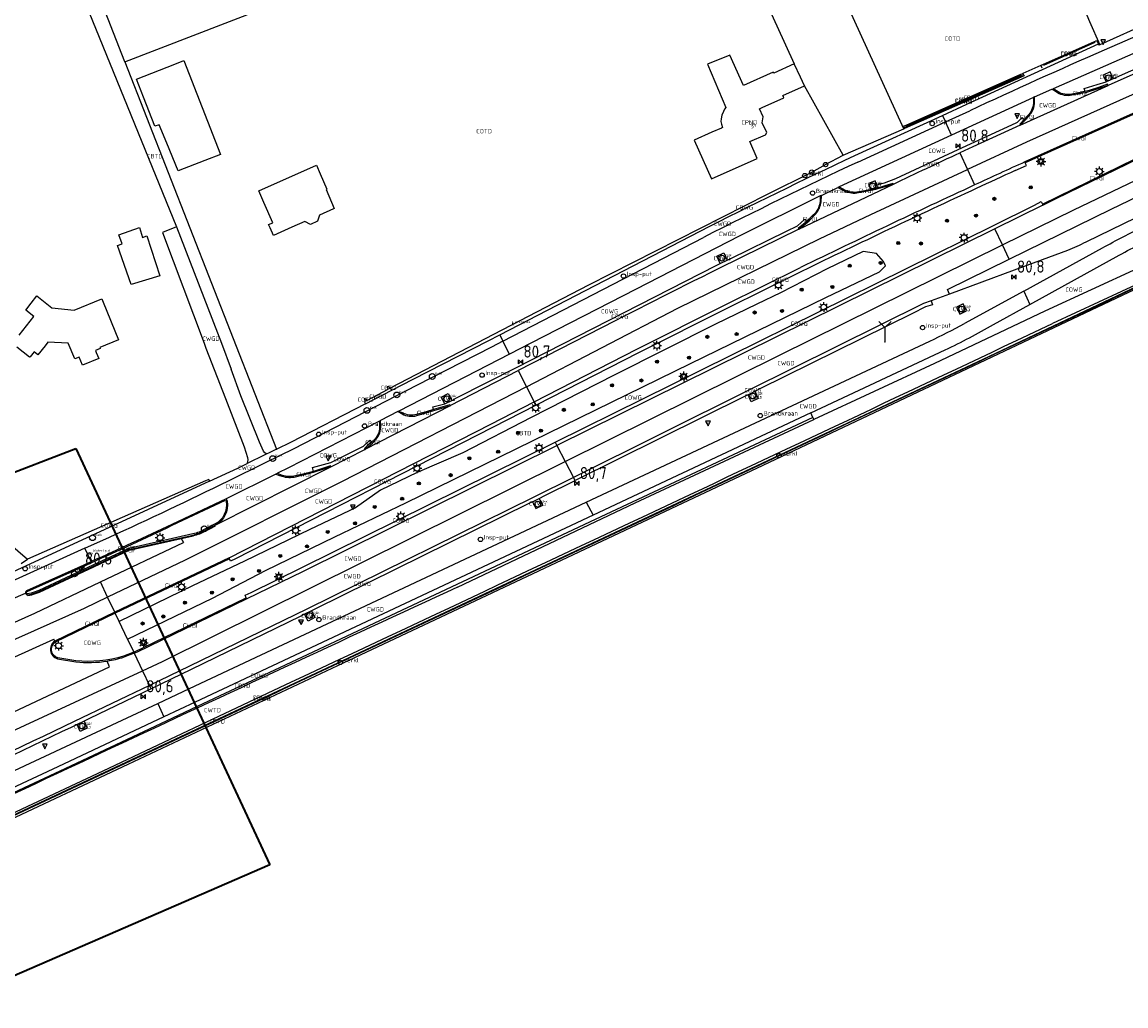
# Model space of a CAD drawing. Extents: x 143041 to 146008, y 457187 to 458337.
# Tile 25 of 31: x 145472 to 145700, y 458007 to 458210. Entities that reach past the tile are written whole.
import ezdxf
from ezdxf.enums import TextEntityAlignment as Align

# ---------------------------------------------------------------- set-up
doc = ezdxf.new("R2010")
doc.units = 0
doc.header["$LTSCALE"] = 4
doc.linetypes.add('STIPPELGROF', pattern=[0.75, 0.5, -0.25])
doc.layers.get('0').update_dxf_attribs({"linetype": 'CONTINUOUS'})
for name, color, linetype in [('CBTD', 7, 'CONTINUOUS'), ('COTD', 7, 'CONTINUOUS'), ('COWG', 7, 'CONTINUOUS'), ('CPND', 7, 'CONTINUOUS'), ('CWGD', 7, 'CONTINUOUS'), ('CWGI', 7, 'CONTINUOUS'), ('CWTD', 7, 'CONTINUOUS'), ('G_BTD', 3, 'CONTINUOUS'), ('G_OTD', 32, 'CONTINUOUS'), ('G_OWG', 6, 'CONTINUOUS'), ('G_PND', 1, 'CONTINUOUS'), ('G_WGD', 7, 'CONTINUOUS'), ('G_WGI', 1, 'CONTINUOUS'), ('G_WTD', 5, 'CONTINUOUS'), ('LSHD', 3, 'CONTINUOUS'), ('LVGO', 3, 'CONTINUOUS'), ('LWGI', 7, 'CONTINUOUS'), ('NAR', 7, 'CONTINUOUS'), ('PPALHM', 10, 'CONTINUOUS'), ('PVGO', 102, 'CONTINUOUS')]:
    doc.layers.add(name, color=color, linetype=linetype)
doc.layers.add('meetgrens', color=10, linetype='STIPPELGROF', lineweight=35)
for name, color, linetype, true_color in [('PBRD', 7, 'CONTINUOUS', 0xbd2877), ('PPAL', 7, 'CONTINUOUS', 0xbd2877), ('PPUT', 7, 'CONTINUOUS', 0xbd2877)]:
    doc.layers.add(name, color=color, linetype=linetype, true_color=true_color)
doc.styles.add('ISO', font='ISO')
doc.styles.get("Standard").update_dxf_attribs({"font": 'ISO'})
doc.linetypes.add('HAAG', pattern='A,0.25,-0.25,[151,BLOK.SHX,S=0.25,R=0,X=0,Y=0],-0.25,0.25', length=1)

# ---------------------------------------------------------------- blocks, each defined once
blk = doc.blocks.new('lichtmast')
at = {"color": 0}
for p, q in [((-0.6, 0), (-1, 0)), ((-0.71, 0.71), (-0.42, 0.42)), ((0, 0.6), (0, 1)), ((0.42, 0.42), (0.71, 0.71)), ((0.6, 0), (1, 0)), ((-0.42, -0.42), (-0.71, -0.71)), ((0, -0.6), (0, -1)), ((0.42, -0.42), (0.71, -0.71))]:
    blk.add_line(p, q, dxfattribs=at)
blk.add_circle((0, 0), 0.6, dxfattribs=at)
blk = doc.blocks.new('kilometerpaal')
at = {"color": 0}
for p, q in [((-0.44, 0.44), (0.44, -0.44)), ((-0.44, -0.44), (-0.44, 0.44)), ((0.44, 0.44), (-0.44, -0.44)), ((0.44, -0.44), (0.44, 0.44))]:
    blk.add_line(p, q, dxfattribs=at)
at = {"color": 0, "style": 'ISO'}
blk.add_attdef('KILOMETERPAAL', (0.59, 0.87), '', height=2.5, dxfattribs=at)
blk = doc.blocks.new('verkeersbord-pl')
at = {"linetype": 'Continuous'}
blk.add_circle((0, 0), 0.03, dxfattribs=at)
blk = doc.blocks.new('verkeersbord')
at = {"color": 0}
for p, q in [((0.5, 0.32), (-0.5, 0.32)), ((-0.5, 0.32), (0, -0.6)), ((0, -0.6), (0.5, 0.32))]:
    blk.add_line(p, q, dxfattribs=at)
blk = doc.blocks.new('verklikker')
at = {"color": 0}
blk.add_circle((0, 0), 0.45, dxfattribs=at)
at = {"color": 0, "style": 'ISO'}
blk.add_attdef('VERKLIKKER', (0.7, 0), '', height=0.9, dxfattribs=at)
blk = doc.blocks.new('kolk')
at = {"color": 0}
blk.add_circle((0, 0), 0.6, dxfattribs=at)
at = {"color": 0, "linetype": 'Continuous', "style": 'ISO'}
blk.add_attdef('KOLK', (-0.04, -0.26), '', height=0.8, dxfattribs=at)
blk = doc.blocks.new('boom')
at = {"color": 0}
for radius in [0.315, 0.225, 0.135]:
    blk.add_circle((0, 0), radius, dxfattribs=at)
blk = doc.blocks.new('brandkraan')
at = {"color": 0}
blk.add_circle((0, 0), 0.45, dxfattribs=at)
at = {"color": 0, "style": 'ISO'}
blk.add_attdef('BRANDKRAAN', (0.7, 0), '', height=0.9, dxfattribs=at)
blk = doc.blocks.new('klok')
at = {"color": 0}
blk.add_circle((0, 0), 0.45, dxfattribs=at)
at = {"style": 'ISO'}
blk.add_attdef('KLOK', (0.7, 0), '', height=0.9, dxfattribs=at)
blk = doc.blocks.new('wegwijzer')
at = {"color": 0}
for q in [(-0.424, 1.424), (0.424, 1.424), (0, 0)]:
    blk.add_line((0, 1), q, dxfattribs=at)
blk = doc.blocks.new('grensmarkering')
at = {"linetype": 'ByBlock', "lineweight": -2}
h = blk.add_hatch(color=0, dxfattribs=at)
h.dxf.hatch_style = 1
h.paths.add_polyline_path([(0.09, 0.55, 0.219912), (0.05, 0.61, -0.457379), (0.04, 0.66, 2.245674), (-0.04, 0.66, -0.457379), (-0.05, 0.61, 0.219912), (-0.09, 0.55), (-0.15, 0.04), (-0.18, 0.04), (-0.18, 0.01, 0.018367), (-0.1, 0, -0.954633), (0.1, 0, 0.018367), (0.18, 0.01), (0.18, 0.04), (0.15, 0.04)])
at = {"linetype": 'ByBlock', "lineweight": -2, "true_color": 0x681648}
h = blk.add_hatch(color=219, dxfattribs=at)
h.dxf.hatch_style = 1
h.paths.add_polyline_path([(0.1, 0, 1), (-0.1, 0, 1)])
at = {"linetype": 'ByBlock', "lineweight": -2}
h = blk.add_hatch(color=0, dxfattribs=at)
h.dxf.hatch_style = 1
h.paths.add_polyline_path([(0.18, -0.04, -0.022381), (0.08, -0.06, -0.528879), (-0.08, -0.06, -0.022381), (-0.18, -0.04), (-0.18, -0.13, 0.083333), (0.18, -0.13)])
at = {"color": 0, "linetype": 'ByBlock', "lineweight": -2}
blk.add_attdef('GRENSMARKERING', (0.5, 0.35), '', height=0.5, dxfattribs=at)
blk = doc.blocks.new('verkeersteller')
at = {"color": 0}
blk.add_circle((0, 0), 0.45, dxfattribs=at)
blk = doc.blocks.new('waterleidingput')
at = {"linetype": 'ByBlock', "lineweight": -2}
h = blk.add_hatch(color=0, dxfattribs=at)
h.dxf.hatch_style = 1
edge = h.paths.add_edge_path()
edge.add_spline(control_points=[(0.44, 0), (0.44, 0.04), (0.43, 0.09), (0.36, 0.2), (0.28, 0.26), (0.09, 0.32), (-0.02, 0.33), (-0.22, 0.29), (-0.31, 0.24), (-0.42, 0.12), (-0.44, 0.06), (-0.44, -0.06), (-0.42, -0.12), (-0.33, -0.22), (-0.28, -0.26), (-0.1, -0.33), (0.04, -0.33), (0.27, -0.27), (0.37, -0.2), (0.43, -0.08), (0.44, -0.04), (0.44, 0)], knot_values=[0, 0, 0, 0, 0.380029, 0.380029, 1.118666, 1.118666, 1.857303, 1.857303, 2.59594, 2.59594, 3.13294, 3.13294, 3.66994, 3.66994, 4.20694, 4.20694, 5.079565, 5.079565, 5.952189, 5.952189, 6.283185, 6.283185, 6.283185, 6.283185], degree=3, periodic=0)
edge = h.paths.add_edge_path(flags=16)
edge.add_ellipse((0, 0), major_axis=(0.392, 0), ratio=0.689655, start_angle=0, end_angle=360)
h = blk.add_hatch(color=0, dxfattribs=at)
h.dxf.hatch_style = 1
h.paths.add_polyline_path([(-0.05, -0.09, -0.141608), (-0.09, -0.05), (-0.1, -0.09), (-0.17, 0.17), (-0.22, 0.17), (-0.13, -0.17), (-0.08, -0.17)])
at = {"linetype": 'ByBlock', "lineweight": -2, "true_color": 0x104b6e}
h = blk.add_hatch(color=156, dxfattribs=at)
h.dxf.hatch_style = 1
h.paths.add_polyline_path([(0.1, 0, 1), (-0.1, 0, 1)])
at = {"linetype": 'ByBlock', "lineweight": -2}
h = blk.add_hatch(color=0, dxfattribs=at)
h.dxf.hatch_style = 1
h.paths.add_polyline_path([(0.02, 0.17), (-0.03, 0.17), (-0.05, 0.09, -0.269854), (0.05, 0.09)])
h = blk.add_hatch(color=0, dxfattribs=at)
h.dxf.hatch_style = 1
h.paths.add_polyline_path([(0.23, 0.17), (0.17, 0.17), (0.1, -0.09), (0.09, -0.05, -0.141608), (0.05, -0.09), (0.07, -0.17), (0.12, -0.17)])
at = {"color": 0, "linetype": 'ByBlock', "lineweight": -2}
blk.add_attdef('WATERLEIDINGPUT', (0.5, 0.35), '', height=0.5, dxfattribs=at)

msp = doc.modelspace()

# ---------------------------------------------------------------- linework, layer by layer
at = {"layer": 'G_BTD', "linetype": 'Continuous', "transparency": 33554687}
for points in [[(145474.99, 458249.019), (145474.662, 458247.654), (145475.247, 458242.866), (145477.339, 458233.407), (145483.171, 458218.578), (145486.137, 458211.756), (145504.239, 458167.371)], [(145493.612, 458201.467), (145474.99, 458249.019)], [(145678.562, 458198.716), (145678.599, 458198.638), (145654.927, 458188.158), (145654.888, 458188.213)], [(145703.247, 458155.041), (145625.304, 458118.135), (145541, 458078.449), (145494.197, 458056.486), (145440.915, 458031.413), (145426.15, 458024.436), (145411.324, 458017.589), (145371.732, 458000), (145343.085, 457987.274), (145322.397, 457978.042)]]:
    msp.add_lwpolyline(points, dxfattribs=at)
at = {"layer": 'G_OTD', "linetype": 'Continuous', "transparency": 33554687}
for points in [[(145493.612, 458201.467), (145614.865, 458248.24), (145621.253, 458224.089), (145628.177, 458208.867), (145631.783, 458201.009)], [(145654.406, 458187.603), (145635.275, 458229.586), (145634.012, 458234.407), (145641.976, 458238.051)], [(145681.457, 458236.51), (145690.245, 458215.729), (145692.751, 458209.756), (145694.86, 458204.972)], [(145493.612, 458201.467), (145524.916, 458121.521)], [(145510.114, 458181.067), (145504.604, 458178.923), (145502.241, 458184.687), (145500.688, 458188.476), (145499.812, 458188.143), (145497.478, 458194.14), (145496.019, 458197.891), (145503.889, 458200.954), (145505.804, 458201.699), (145513.344, 458182.324), (145510.114, 458181.067)], [(145678.51, 458198.828), (145678.989, 458199.054)], [(145641.882, 458182.161), (145633.87, 458196.465)], [(145654.813, 458188.318), (145654.332, 458188.174), (145654.453, 458187.88)], [(145533.153, 458180.103), (145533.914, 458178.356), (145535.31, 458175.154), (145535.128, 458175.075), (145536.799, 458171.189), (145536.637, 458171.116), (145533.755, 458169.817), (145533.566, 458169.163), (145533.392, 458168.558), (145531.93, 458167.911), (145530.731, 458168.494), (145528.048, 458167.299), (145524.274, 458165.618), (145523.581, 458167.179), (145523.279, 458167.861), (145524.15, 458168.249), (145522.321, 458172.413), (145521.265, 458174.816), (145533.153, 458180.103)], [(145497.23, 458165.234), (145498.125, 458165.55), (145500.816, 458157.323), (145494.882, 458155.486), (145492.1, 458163.576), (145493.074, 458163.862), (145492.339, 458165.775), (145496.631, 458167.239), (145497.23, 458165.234)], [(145471.791, 458145.054), (145474.782, 458148.904), (145473.14, 458150.181), (145474.295, 458151.68), (145475.434, 458153.156), (145478.549, 458150.721), (145483.106, 458150.236), (145488.838, 458152.574), (145489.121, 458151.88), (145492.3, 458144.083)], [(145492.3, 458144.083), (145488.439, 458142.508), (145488.526, 458142.295), (145487.533, 458141.89), (145487.713, 458141.438), (145488.2, 458140.214), (145484.858, 458138.858), (145484.138, 458140.527), (145483.247, 458140.168), (145481.913, 458143.364), (145477.731, 458143.597), (145477.165, 458142.875), (145475.666, 458140.963), (145475.246, 458141.319), (145474.865, 458141.642), (145474.033, 458140.588), (145473.947, 458140.48), (145471.272, 458142.596)], [(145547.977, 458133.883), (145547.747, 458134.361), (145548.062, 458134.513)], [(145548.29, 458134.034), (145548.062, 458134.513)], [(145542.995, 458131.938), (145543.283, 458132.077), (145543.516, 458131.596)], [(145542.995, 458131.938), (145543.257, 458131.446)], [(145454.323, 458115.274), (145459.022, 458111.268), (145473.49, 458098.844)]]:
    msp.add_lwpolyline(points, dxfattribs=at)
at = {"layer": 'G_OWG', "linetype": 'Continuous', "transparency": 33554687}
for points in [[(145723.559, 458208.819), (145723.334, 458209.359), (145722, 458208.756), (145697.587, 458197.925)], [(145683.129, 458200.905), (145693.708, 458205.592)], [(145693.774, 458205.492), (145683.18, 458200.81)], [(145693.774, 458205.492), (145693.823, 458205.416), (145683.228, 458200.721), (145683.18, 458200.81)], [(145693.708, 458205.592), (145694.136, 458205.869), (145694.555, 458205.161)], [(145693.774, 458205.492), (145693.708, 458205.592)], [(145683.129, 458200.905), (145682.661, 458200.693), (145678.989, 458199.054)], [(145683.18, 458200.81), (145683.129, 458200.905)], [(145654.453, 458187.88), (145679.146, 458198.719)], [(145679.146, 458198.719), (145679.211, 458198.582), (145654.542, 458187.662)], [(145678.51, 458198.828), (145654.813, 458188.318)], [(145678.562, 458198.716), (145654.888, 458188.213)], [(145678.51, 458198.828), (145678.562, 458198.716)], [(145679.146, 458198.719), (145678.989, 458199.054)], [(145697.587, 458197.925), (145696.986, 458199.376), (145695.509, 458198.726), (145696.142, 458197.295)], [(145691.822, 458195.306), (145691.583, 458195.934), (145694.325, 458196.787), (145696.142, 458197.295)], [(145696.537, 458196.533), (145696.465, 458196.824), (145694.585, 458196.135), (145692.668, 458195.519), (145691.822, 458195.306)], [(145697.587, 458197.925), (145696.142, 458197.295)], [(145648.748, 458176.067), (145650.377, 458176.493), (145652.719, 458177.358), (145665.634, 458183.338), (145677.555, 458188.857), (145677.852, 458188.983), (145678.811, 458189.986), (145679.247, 458189.574)], [(145679.247, 458189.574), (145678.304, 458188.606), (145678.419, 458188.365)], [(145641.882, 458182.161), (145654.406, 458187.603)], [(145654.406, 458187.603), (145654.542, 458187.662)], [(145654.453, 458187.88), (145654.542, 458187.662)], [(145654.888, 458188.213), (145654.813, 458188.318)], [(145548.474, 458134.123), (145548.429, 458134.211), (145589.403, 458155.408), (145626.272, 458174.126), (145635.4, 458178.699), (145638.232, 458180.232), (145641.882, 458182.161)], [(145677.408, 458179.02), (145679.681, 458180.07), (145679.468, 458180.611)], [(145679.374, 458180.797), (145679.468, 458180.611)], [(145648.748, 458176.067), (145648.461, 458176.869), (145647.077, 458176.374), (145647.523, 458175.122)], [(145648.748, 458176.067), (145648.944, 458175.517)], [(145641.056, 458175.659), (145641.786, 458175.226)], [(145644.683, 458174.615), (145646.842, 458174.976), (145647.523, 458175.122)], [(145647.523, 458175.122), (145648.944, 458175.517)], [(145582.436, 458122.962), (145672.881, 458167.684), (145681.387, 458171.89), (145682.756, 458172.606), (145683.034, 458172.076)], [(145683.034, 458172.076), (145683.112, 458171.883)], [(145617.927, 458160.534), (145618.666, 458160.896), (145630.158, 458166.54), (145632.421, 458167.613), (145633.938, 458168.959), (145634.36, 458168.532)], [(145634.36, 458168.532), (145632.564, 458167.073), (145632.698, 458166.889)], [(145724.691, 458165.591), (145670.693, 458140.035), (145537.466, 458077.338), (145426.714, 458025.424), (145411.41, 458018.329), (145354.201, 457992.806), (145319.087, 457977.246)], [(145494.142, 458082.327), (145511.666, 458090.744), (145522.612, 458096.514), (145536.957, 458103.404), (145551.574, 458110.425), (145610.335, 458139.198), (145638.266, 458152.797), (145649.362, 458158.128), (145650.639, 458159.384), (145650.231, 458160.233), (145648.755, 458161.884), (145645.987, 458162.339), (145638.541, 458158.762), (145628.941, 458153.756), (145624.062, 458151.412), (145615.516, 458147.307), (145594.626, 458136.79), (145577.451, 458128.088), (145563.347, 458120.753), (145553.973, 458116.677), (145546.381, 458113.031), (145541.204, 458109.438), (145531.798, 458104.919), (145518.311, 458098.44), (145507.597, 458093.293), (145492.394, 458085.99)], [(145561.08, 458131.598), (145562.086, 458132.088), (145574.446, 458138.399), (145615.677, 458159.453), (145616.512, 458159.85)], [(145616.512, 458159.85), (145615.823, 458161.315), (145617.272, 458162.007), (145617.927, 458160.534)], [(145616.512, 458159.85), (145617.927, 458160.534)], [(145633.431, 458158.28), (145617.847, 458150.565), (145599.626, 458141.413), (145578.488, 458130.59)], [(145660.008, 458152.101), (145660.286, 458151.334), (145658.834, 458150.864), (145656.157, 458149.548), (145624.65, 458133.94), (145623.649, 458133.444)], [(145666.669, 458151.506), (145665.257, 458150.81), (145665.923, 458149.377), (145667.346, 458150.079), (145666.669, 458151.506)], [(145559.634, 458130.845), (145558.912, 458132.274), (145560.36, 458133.01), (145561.08, 458131.598)], [(145622.237, 458132.741), (145621.629, 458132.426), (145586.53, 458115.053)], [(145623.649, 458133.444), (145624.355, 458131.999), (145622.904, 458131.302), (145622.237, 458132.741)], [(145623.649, 458133.444), (145622.237, 458132.741)], [(145578.488, 458130.59), (145569.496, 458125.986), (145516.447, 458098.907), (145515.441, 458098.407), (145515.198, 458098.866)], [(145557.321, 458129.681), (145557.183, 458130.243), (145559.634, 458130.845)], [(145560.721, 458130.486), (145560.673, 458130.692), (145557.321, 458129.681)], [(145559.634, 458130.845), (145561.08, 458131.598)], [(145578.488, 458130.59), (145578.12, 458131.301)], [(145635.636, 458128.082), (145590.665, 458106.981), (145508.516, 458068.434), (145502.098, 458065.413), (145480.175, 458055.096), (145434.514, 458033.739), (145431.799, 458032.47), (145429.08, 458031.207), (145426.359, 458029.949), (145423.635, 458028.697), (145420.908, 458027.451), (145418.179, 458026.211), (145415.447, 458024.976), (145412.712, 458023.747), (145405.021, 458020.318), (145385.301, 458011.523)], [(145635.636, 458128.082), (145635.211, 458128.987)], [(145635.636, 458128.082), (145635.851, 458127.624)], [(145532.542, 458116.944), (145532.319, 458117.734), (145536.143, 458118.741), (145539.592, 458120.489), (145542.885, 458122.159), (145544.164, 458123.362), (145544.514, 458122.982)], [(145518.654, 458090.813), (145518.406, 458091.383), (145519.662, 458091.962), (145530.116, 458097.092), (145582.436, 458122.962)], [(145544.514, 458122.982), (145543.648, 458122.193), (145543.058, 458121.656), (145543.171, 458121.464)], [(145582.436, 458122.962), (145582.799, 458122.261)], [(145536.138, 458117.891), (145536.067, 458118.109), (145532.542, 458116.944)], [(145510.932, 458115.245), (145510.235, 458114.985), (145473.49, 458098.844)], [(145510.932, 458115.245), (145511.086, 458114.892)], [(145579.12, 458111.377), (145580.304, 458111.971), (145586.53, 458115.053)], [(145586.53, 458115.053), (145586.198, 458115.695)], [(145577.727, 458110.678), (145576.961, 458110.315), (145532.955, 458088.577), (145532.128, 458088.177)], [(145577.727, 458110.678), (145578.414, 458109.252), (145579.852, 458109.96), (145579.12, 458111.377)], [(145577.727, 458110.678), (145579.12, 458111.377)], [(145472.2, 458097.905), (145473.49, 458098.844)], [(145515.198, 458098.866), (145515.108, 458099.072)], [(145518.718, 458090.629), (145518.654, 458090.813)], [(145491.503, 458087.858), (145491.598, 458087.659)], [(145492.394, 458085.99), (145491.598, 458087.659)], [(145530.717, 458087.49), (145529.796, 458087.006), (145507.323, 458076.037), (145499.059, 458072.069)], [(145532.128, 458088.177), (145532.842, 458086.759), (145531.42, 458086.029), (145530.717, 458087.49)], [(145532.128, 458088.177), (145530.717, 458087.49)], [(145494.142, 458082.327), (145492.394, 458085.99)], [(145494.142, 458082.327), (145495.424, 458079.64)], [(145495.424, 458079.64), (145495.519, 458079.441)], [(145499.059, 458072.069), (145486.319, 458065.951), (145485.182, 458065.383)], [(145499.059, 458072.069), (145498.717, 458072.782)], [(145483.76, 458064.699), (145482.508, 458064.118)], [(145485.182, 458065.383), (145485.848, 458063.969), (145484.401, 458063.275), (145483.76, 458064.699)], [(145485.182, 458065.383), (145483.76, 458064.699)]]:
    msp.add_lwpolyline(points, dxfattribs=at)
for points in [[(145677.408, 458179.02, 0.0011102), (145669.348, 458175.315)], [(145669.348, 458175.315, 0.0049162), (145633.431, 458158.28)], [(145641.786, 458175.226, 0.1632194), (145644.683, 458174.615)], [(145703.765, 458155.559, -0.0006322), (145422.063, 458023.049)], [(145482.508, 458064.118, -0.0058039), (145418.334, 458034.31)]]:
    msp.add_lwpolyline(points, format="xyb", dxfattribs=at)
at = {"layer": 'G_PND', "linetype": 'Continuous', "transparency": 33554687}
for points in [[(145631.783, 458201.009), (145627.531, 458199.12), (145627.446, 458199.312), (145621.315, 458196.589), (145618.505, 458202.851), (145613.852, 458200.986), (145617.63, 458192.005), (145617.351, 458191.675), (145617.142, 458191.165), (145616.845, 458190.451), (145616.683, 458189.67), (145616.632, 458189.162), (145616.74, 458188.565), (145616.997, 458187.897), (145616.765, 458187.793), (145614.776, 458186.91), (145611.144, 458185.297), (145614.697, 458177.301), (145624.149, 458181.5), (145622.585, 458185.019), (145625.841, 458186.365), (145626.095, 458186.877), (145625.124, 458188.873), (145625.39, 458190.095), (145624.586, 458191.773), (145625.125, 458192.011), (145629.658, 458194.025), (145629.535, 458194.301), (145629.447, 458194.5), (145633.87, 458196.465)], [(145633.87, 458196.465), (145633.035, 458198.283), (145631.783, 458201.009)]]:
    msp.add_lwpolyline(points, dxfattribs=at)
at = {"layer": 'G_WGD', "linetype": 'Continuous', "transparency": 33554687}
for points in [[(145755.105, 458230.164), (145752.96, 458229.197), (145745.174, 458225.631), (145728.258, 458218.111), (145695.758, 458203.861)], [(145759.526, 458220.531), (145742.532, 458212.977), (145679.688, 458184.888), (145667.549, 458179.202)], [(145725.769, 458218.81), (145715.634, 458214.348), (145694.86, 458204.972)], [(145728.416, 458214.933), (145685.228, 458195.905)], [(145723.605, 458208.63), (145696.537, 458196.533)], [(145674.745, 458163.659), (145689.485, 458170.933), (145743.869, 458196.875), (145765.738, 458206.997)], [(145662.36, 458190.408), (145667.418, 458192.724), (145694.555, 458205.161)], [(145694.86, 458204.972), (145694.661, 458204.882), (145694.555, 458205.161)], [(145678.419, 458188.365), (145696.537, 458196.533)], [(145696.537, 458196.533), (145691.911, 458195.071), (145691.781, 458195.03), (145688.73, 458194.489)], [(145681.171, 458194.091), (145664.254, 458186.318)], [(145681.387, 458194.211), (145681.171, 458194.091)], [(145681.359, 458193.179), (145681.387, 458194.211)], [(145681.387, 458194.211), (145684.972, 458195.793)], [(145684.972, 458195.793), (145685.228, 458195.905)], [(145685.815, 458195.26), (145684.972, 458195.793)], [(145644.247, 458182.116), (145662.36, 458190.408)], [(145662.36, 458190.408), (145662.986, 458189.056)], [(145662.986, 458189.056), (145668.043, 458191.371)], [(145676.111, 458160.709), (145697.169, 458171.051), (145736.329, 458189.862)], [(145678.419, 458188.365), (145679.406, 458189.424), (145680.242, 458190.321)], [(145701.643, 458190.804), (145679.374, 458180.797)], [(145644.874, 458180.765), (145662.986, 458189.056)], [(145664.254, 458186.318), (145662.986, 458189.056)], [(145678.419, 458188.365), (145668.637, 458183.901), (145665.947, 458182.662)], [(145664.254, 458186.318), (145641.056, 458175.659)], [(145665.947, 458182.662), (145667.549, 458179.202)], [(145683.112, 458171.883), (145685.836, 458173.244), (145705.521, 458182.793)], [(145576.514, 458134.404), (145607.756, 458150.613), (145636.967, 458164.923), (145647.568, 458169.917), (145667.549, 458179.202)], [(145667.549, 458179.202), (145669.012, 458176.042)], [(145632.698, 458166.889), (145652.234, 458176.223)], [(145644.717, 458174.397), (145647.587, 458174.943), (145647.677, 458174.96), (145648.591, 458175.199), (145649.018, 458175.311), (145650.595, 458175.723), (145652.234, 458176.223)], [(145717.43, 458176.886), (145715.026, 458175.461), (145691.94, 458164.257)], [(145637.142, 458173.804), (145620.434, 458165.453), (145599.17, 458154.543), (145577.408, 458143.405), (145573.023, 458141.148)], [(145637.388, 458173.89), (145637.142, 458173.804)], [(145637.329, 458172.582), (145637.388, 458173.89)], [(145637.388, 458173.89), (145640.796, 458175.533)], [(145641.056, 458175.659), (145640.796, 458175.533)], [(145640.796, 458175.533), (145641.809, 458174.97)], [(145683.112, 458171.883), (145673.206, 458166.983)], [(145632.698, 458166.889), (145634.504, 458168.386), (145634.758, 458168.596), (145636.226, 458170.103)], [(145504.239, 458167.371), (145501.338, 458166.249)], [(145504.239, 458167.371), (145513.52, 458143.388), (145515.518, 458138.012)], [(145673.206, 458166.983), (145582.799, 458122.261)], [(145632.698, 458166.889), (145620.831, 458161.072)], [(145674.745, 458163.659), (145673.206, 458166.983)], [(145501.338, 458166.249), (145509.965, 458143.368)], [(145570.969, 458145.115), (145612.344, 458166.532)], [(145571.654, 458143.792), (145613.023, 458165.206)], [(145584.484, 458119.005), (145628.729, 458140.949), (145674.745, 458163.659)], [(145676.111, 458160.709), (145674.745, 458163.659)], [(145688.21, 458162.539), (145677.158, 458158.448)], [(145679.149, 458154.148), (145695.389, 458163.046)], [(145663.838, 458153.519), (145663.44, 458154.486), (145676.111, 458160.709)], [(145680.427, 458151.388), (145698.83, 458161.523)], [(145578.12, 458131.301), (145599.264, 458142.127), (145617.49, 458151.281), (145633.079, 458158.998)], [(145677.158, 458158.448), (145663.838, 458153.519)], [(145663.838, 458153.519), (145660.008, 458152.101)], [(145679.149, 458154.148), (145666.917, 458147.447)], [(145679.149, 458154.148), (145680.427, 458151.388)], [(145660.008, 458152.101), (145658.451, 458151.56), (145622.395, 458133.693), (145586.198, 458115.695)], [(145672.906, 458147.246), (145680.427, 458151.388)], [(145594.798, 458148.014), (145574.794, 458137.726)], [(145548.697, 458133.691), (145553.125, 458135.974), (145568.608, 458143.893), (145570.969, 458145.115)], [(145570.969, 458145.115), (145571.654, 458143.792)], [(145588.85, 458110.572), (145659.741, 458143.829)], [(145509.965, 458143.368), (145510.347, 458142.355), (145514.394, 458131.984), (145518.227, 458121.99)], [(145571.654, 458143.792), (145569.29, 458142.568), (145553.806, 458134.649), (145528.485, 458121.593), (145522.575, 458118.731), (145514.906, 458114.93)], [(145573.023, 458141.148), (145571.654, 458143.792)], [(145635.211, 458128.987), (145662.931, 458141.994)], [(145573.023, 458141.148), (145550.185, 458129.395)], [(145521.416, 458122.936), (145517.566, 458132.502), (145515.518, 458138.012)], [(145560.721, 458130.486), (145560.742, 458130.5), (145574.794, 458137.726)], [(145574.794, 458137.726), (145576.514, 458134.404)], [(145576.514, 458134.404), (145538.488, 458114.864), (145506.049, 458098.648), (145490.053, 458090.995)], [(145543.26, 458130.888), (145548.697, 458133.691)], [(145543.516, 458131.596), (145547.977, 458133.883)], [(145548.29, 458134.034), (145547.977, 458133.883)], [(145548.474, 458134.123), (145548.29, 458134.034)], [(145548.697, 458133.691), (145548.474, 458134.123)], [(145576.514, 458134.404), (145578.12, 458131.301)], [(145515.108, 458099.072), (145569.131, 458126.698), (145578.12, 458131.301)], [(145543.26, 458130.888), (145527.819, 458122.926), (145524.964, 458121.544)], [(145543.257, 458131.446), (145543.038, 458131.319), (145543.26, 458130.888)], [(145560.721, 458130.486), (145543.171, 458121.464)], [(145543.516, 458131.596), (145543.257, 458131.446)], [(145553.844, 458128.442), (145557.368, 458129.488), (145560.696, 458130.477), (145560.721, 458130.486)], [(145549.93, 458129.273), (145546.343, 458127.43)], [(145550.185, 458129.395), (145549.93, 458129.273)], [(145549.93, 458129.273), (145550.828, 458128.791)], [(145635.211, 458128.987), (145590.24, 458107.886)], [(145546.133, 458127.322), (145527.382, 458117.665), (145525.083, 458116.539)], [(145546.133, 458127.322), (145546.343, 458127.43)], [(145546.407, 458126.445), (145546.343, 458127.43)], [(145543.171, 458121.464), (145544.706, 458122.774), (145544.8, 458122.854), (145545.412, 458123.531)], [(145518.227, 458121.99), (145518.942, 458119.787), (145518.988, 458119.343), (145518.942, 458118.975), (145518.878, 458118.727), (145518.827, 458118.564)], [(145518.718, 458090.629), (145530.469, 458096.374), (145582.799, 458122.261)], [(145522.521, 458120.762), (145522.199, 458121.1), (145521.416, 458122.936)], [(145524.916, 458121.521), (145523.251, 458120.714), (145522.926, 458120.557)], [(145524.916, 458121.521), (145524.964, 458121.544)], [(145536.138, 458117.891), (145543.171, 458121.464)], [(145582.799, 458122.261), (145584.484, 458119.005)], [(145497.271, 458075.793), (145501.343, 458077.678), (145573.257, 458113.436), (145584.484, 458119.005)], [(145522.926, 458120.557), (145521.919, 458120.069), (145519.429, 458118.857), (145518.827, 458118.564)], [(145584.484, 458119.005), (145586.198, 458115.695)], [(145511.086, 458114.892), (145516.911, 458117.632)], [(145512.374, 458105.902), (145536.138, 458117.891)], [(145516.911, 458117.632), (145518.827, 458118.564)], [(145524.8, 458116.395), (145525.083, 458116.539)], [(145536.138, 458117.891), (145534.801, 458117.457), (145532.506, 458116.708), (145528.502, 458115.705)], [(145511.086, 458114.892), (145474.016, 458097.762), (145469.658, 458095.8)], [(145586.198, 458115.695), (145578.038, 458111.637), (145531.165, 458088.511), (145506.975, 458076.757), (145498.717, 458072.782)], [(145524.8, 458116.395), (145514.481, 458111.301)], [(145524.8, 458116.395), (145525.718, 458116.02)], [(145500.375, 458069.074), (145506.916, 458072.134), (145588.85, 458110.572)], [(145514.481, 458111.301), (145503.304, 458106.013)], [(145514.481, 458111.301), (145514.706, 458110.763)], [(145588.85, 458110.572), (145590.24, 458107.886)], [(145590.24, 458107.886), (145508.091, 458069.339), (145501.672, 458066.318)], [(145509.025, 458104.212), (145512.242, 458105.834)], [(145490.246, 458103.26), (145485.393, 458101.081), (145485.352, 458101.063)], [(145487.11, 458097.365), (145494.473, 458100.793), (145505.177, 458103.237)], [(145505.177, 458103.237), (145507.695, 458103.812)], [(145505.177, 458103.237), (145505.715, 458102.27)], [(145485.352, 458101.063), (145467.095, 458092.868), (145465.847, 458094.085)], [(145486.656, 458098.319), (145485.352, 458101.063)], [(145488.592, 458094.159), (145505.715, 458102.27)], [(145473.345, 458092.355), (145485.222, 458097.673), (145486.656, 458098.319)], [(145486.656, 458098.319), (145486.667, 458098.324)], [(145515.108, 458099.072), (145491.503, 458087.858)], [(145475.904, 458092.149), (145487.11, 458097.365)], [(145454.611, 458079.141), (145454.832, 458078.651), (145474.986, 458087.714), (145488.592, 458094.159)], [(145490.053, 458090.995), (145488.592, 458094.159)], [(145459.479, 458085.997), (145473.091, 458091.837)], [(145473.528, 458091.465), (145474.335, 458091.612)], [(145490.053, 458090.995), (145485.193, 458088.67)], [(145491.503, 458087.858), (145490.053, 458090.995)], [(145495.519, 458079.441), (145496.221, 458079.737), (145518.718, 458090.629)], [(145485.193, 458088.67), (145429.057, 458063.607), (145392.845, 458047.428)], [(145491.503, 458087.858), (145479.136, 458081.898)], [(145461.424, 458073.999), (145461.242, 458074.343), (145478.94, 458082.305)], [(145479.136, 458081.898), (145478.94, 458082.305)], [(145398.81, 458034.153), (145432.051, 458049.187), (145490.42, 458076.617), (145489.969, 458077.811)], [(145479.713, 458078.27), (145483.461, 458077.638)], [(145495.519, 458079.441), (145493.408, 458078.62)], [(145495.519, 458079.441), (145497.271, 458075.793)], [(145400.267, 458030.907), (145497.271, 458075.793)], [(145497.271, 458075.793), (145498.717, 458072.782)], [(145498.717, 458072.782), (145483.169, 458065.297)], [(145433.803, 458037.927), (145500.375, 458069.074)], [(145500.375, 458069.074), (145501.672, 458066.318)], [(145501.672, 458066.318), (145479.75, 458056.001), (145434.09, 458034.645)]]:
    msp.add_lwpolyline(points, dxfattribs=at)
for points in [[(145695.758, 458203.861, 0.0063461), (145668.043, 458191.371)], [(145688.73, 458194.489, -0.1849428), (145685.815, 458195.26)], [(145680.242, 458190.321, 0.1885153), (145681.359, 458193.179)], [(145652.234, 458176.223, -0.003076), (145665.947, 458182.662)], [(145612.344, 458166.532, -0.007268), (145644.247, 458182.116)], [(145644.874, 458180.765, 0.0072545), (145613.023, 458165.206)], [(145679.374, 458180.797, 0.0014884), (145669.012, 458176.042)], [(145669.012, 458176.042, 0.004974), (145633.079, 458158.998)], [(145641.809, 458174.97, 0.1584736), (145644.717, 458174.397)], [(145636.226, 458170.103, 0.1463533), (145637.329, 458172.582)], [(145695.389, 458163.046, -0.020448), (145704.001, 458167.438)], [(145691.94, 458164.257, -0.0315998), (145688.21, 458162.539)], [(145698.83, 458161.523, -0.024994), (145703.513, 458163.96)], [(145620.831, 458161.072, 0.0048369), (145594.798, 458148.014)], [(145659.741, 458143.829, 0.018698), (145666.917, 458147.447)], [(145662.931, 458141.994, 0.0184511), (145672.906, 458147.246)], [(145550.828, 458128.791, 0.1786995), (145553.844, 458128.442)], [(145545.412, 458123.531, 0.2089967), (145546.407, 458126.445)], [(145522.926, 458120.557, -0.0856482), (145522.521, 458120.762)], [(145514.906, 458114.93, -0.0073121), (145490.246, 458103.26)], [(145528.502, 458115.705, -0.1476091), (145525.718, 458116.02)], [(145514.706, 458110.763, -0.3266158), (145512.374, 458105.902)], [(145503.304, 458106.013, -0.0042285), (145486.667, 458098.324)], [(145512.374, 458105.902, -0.0119743), (145512.242, 458105.834)], [(145507.695, 458103.812, 0.0241381), (145509.025, 458104.212)], [(145473.345, 458092.355, 0.2327867), (145473.091, 458091.837)], [(145473.091, 458091.837, 0.3398183), (145473.528, 458091.465)], [(145474.335, 458091.612, 0.0350885), (145475.904, 458092.149)], [(145479.136, 458081.898, 0.6480195), (145479.713, 458078.27)], [(145483.461, 458077.638, 0.0663206), (145489.969, 458077.811)], [(145489.969, 458077.811, 0.0357704), (145493.408, 458078.62)], [(145483.169, 458065.297, -0.0051041), (145414.643, 458033.459)]]:
    msp.add_lwpolyline(points, format="xyb", dxfattribs=at)
at = {"layer": 'G_WGI', "linetype": 'Continuous', "transparency": 33554687}
for points in [[(145681.171, 458194.091), (145681.156, 458193.2)], [(145685.935, 458195.451), (145685.228, 458195.905)], [(145691.822, 458195.306), (145688.699, 458194.707)], [(145679.247, 458189.574), (145680.165, 458190.547)], [(145701.753, 458190.568), (145682.187, 458181.813), (145679.468, 458180.611)], [(145683.034, 458172.076), (145705.403, 458183.025)], [(145648.944, 458175.517), (145649.387, 458175.615), (145649.707, 458175.686), (145650.756, 458175.979), (145652.195, 458176.423), (145652.234, 458176.223)], [(145637.142, 458173.804), (145637.135, 458172.911), (145637.11, 458172.601)], [(145634.36, 458168.532), (145635.566, 458169.723), (145636.064, 458170.252)], [(145550.185, 458129.395), (145550.937, 458129.003)], [(145557.321, 458129.681), (145555.764, 458129.237), (145553.787, 458128.654)], [(145546.133, 458127.322), (145546.17, 458126.454)], [(145544.514, 458122.982), (145545.255, 458123.664)], [(145525.083, 458116.539), (145525.799, 458116.218)], [(145532.542, 458116.944), (145530.661, 458116.444), (145528.455, 458115.92)], [(145503.398, 458105.814), (145514.367, 458111.004), (145514.494, 458110.7)], [(145512.27, 458106.096), (145508.938, 458104.415)], [(145507.644, 458104.026), (145494.401, 458101.002), (145487.017, 458097.565), (145475.815, 458092.35)], [(145515.198, 458098.866), (145491.598, 458087.659)], [(145473.439, 458092.156), (145485.312, 458097.472), (145486.759, 458098.124)], [(145474.287, 458091.827), (145473.517, 458091.687)], [(145495.424, 458079.64), (145518.654, 458090.813)], [(145491.598, 458087.659), (145479.245, 458081.706)], [(145483.491, 458077.856), (145479.76, 458078.485)], [(145495.424, 458079.64), (145493.335, 458078.828)]]:
    msp.add_lwpolyline(points, dxfattribs=at)
for points in [[(145688.699, 458194.707, -0.1866048), (145685.935, 458195.451)], [(145681.156, 458193.2, -0.172294), (145680.165, 458190.547)], [(145637.11, 458172.601, -0.145706), (145636.064, 458170.252)], [(145553.787, 458128.654, -0.1848897), (145550.937, 458129.003)], [(145546.17, 458126.454, -0.212494), (145545.255, 458123.664)], [(145528.455, 458115.92, -0.1452768), (145525.799, 458116.218)], [(145514.494, 458110.7, -0.3254015), (145512.27, 458106.096)], [(145486.759, 458098.124, 0.0042315), (145503.398, 458105.814)], [(145508.938, 458104.415, -0.0241018), (145507.644, 458104.026)], [(145473.517, 458091.687, -0.7382467), (145473.439, 458092.156)], [(145475.815, 458092.35, -0.0346577), (145474.287, 458091.827)], [(145479.76, 458078.485, -0.6429618), (145479.245, 458081.706)], [(145493.335, 458078.828, -0.1026033), (145483.491, 458077.856)]]:
    msp.add_lwpolyline(points, format="xyb", dxfattribs=at)
at = {"layer": 'G_WTD', "linetype": 'Continuous', "transparency": 33554687}
for points in [[(145702.642, 458158.79), (145683.517, 458150.017), (145660.692, 458139.174), (145635.851, 458127.624)], [(145704.105, 458156.25), (145685.099, 458147.455)], [(145562.28, 458093.071), (145598.944, 458110.463), (145635.851, 458127.624)], [(145386.234, 458007.521), (145420.905, 458023.169), (145489.121, 458055.139), (145525.523, 458072.349)]]:
    msp.add_lwpolyline(points, dxfattribs=at)
for points in [[(145525.523, 458072.349, 0.0007158), (145685.099, 458147.455)], [(145562.28, 458093.071, 0.0016169), (145419.398, 458026.306)]]:
    msp.add_lwpolyline(points, format="xyb", dxfattribs=at)
at = {"layer": 'LSHD', "linetype": 'Continuous', "lineweight": -3, "transparency": 33554687}
msp.add_lwpolyline([(145682.661, 458200.693), (145682.859, 458200.225)], dxfattribs=at)
at = {"layer": 'LVGO', "linetype": 'HAAG', "transparency": 33554687}
for points in [[(145693.708, 458205.592), (145683.129, 458200.905)], [(145654.813, 458188.318), (145678.51, 458198.828)], [(145589.403, 458155.408), (145626.272, 458174.126), (145635.4, 458178.699)]]:
    msp.add_lwpolyline(points, dxfattribs=at)
at = {"layer": 'LWGI', "transparency": 33554687}
for points in [[(145487.173, 458097.229), (145494.522, 458100.65), (145507.73, 458103.666, 0.0250608), (145509.084, 458104.074), (145511.119, 458105.093), (145512.338, 458105.696), (145512.242, 458105.834)], [(145473.528, 458091.465), (145473.555, 458091.317), (145474.368, 458091.466, 0.0350378), (145475.965, 458092.012), (145487.173, 458097.229)]]:
    msp.add_lwpolyline(points, format="xyb", dxfattribs=at)
at = {"layer": 'meetgrens', "linetype": 'Continuous', "transparency": 33554687, "flags": 128}
msp.add_lwpolyline([(143042.65, 457414.581), (143193.047, 457496.462), (143334.975, 457548.68), (144000.265, 457682.782), (144579.238, 457776.451), (145483.48, 458121.634), (145523.536, 458035.768), (144807.526, 457725.755), (144665.156, 457672.692), (144179.241, 457632.098), (144025.981, 457590.412), (143574.463, 457525.278), (143351.72, 457478.805), (143253.029, 457455.154), (143123.798, 457387.023), (143075.027, 457356.533), (143042.65, 457414.581)], dxfattribs=at)

# ---------------------------------------------------------------- block references
at = {"layer": 'PBRD', "transparency": 33554687}
for p in [(145695.53, 458205.641), (145677.778, 458190.384), (145682.689, 458180.879), (145608.949, 458136.516), (145613.983, 458126.953), (145535.592, 458119.733), (145540.65, 458109.665), (145525.4, 458095.178), (145529.968, 458085.921), (145497.428, 458081.588), (145477.073, 458060.307)]:
    msp.add_blockref('verkeersbord', p, dxfattribs=at)
ref = msp.add_blockref('verklikker', (145633.956, 458177.969), dxfattribs=at)
ref.add_attrib('VERKLIKKER', 'verkl ', (145634.656, 458177.969), dxfattribs={"layer": '0', "height": 0.9, "style": 'ISO'})
at = {"layer": 'PBRD', "transparency": 33554687, "xscale": 3, "yscale": 3, "zscale": 3}
msp.add_blockref('wegwijzer', (145650.481, 458143.626), dxfattribs=at)
at = {"layer": 'PBRD', "transparency": 33554687}
ref = msp.add_blockref('verklikker', (145628.628, 458120.201), dxfattribs=at)
ref.add_attrib('VERKLIKKER', 'verkl ', (145629.328, 458120.201), dxfattribs={"layer": '0', "height": 0.9, "style": 'ISO'})
ref = msp.add_blockref('verklikker', (145538.08, 458077.53), dxfattribs=at)
ref.add_attrib('VERKLIKKER', 'verkl ', (145538.78, 458077.53), dxfattribs={"layer": '0', "height": 0.9, "style": 'ISO'})
at = {"layer": 'PPAL', "transparency": 33554687}
for name, p in [('verkeersbord-pl', (145695.53, 458205.641)), ('verkeersbord-pl', (145677.778, 458190.384)), ('verkeersteller', (145638.232, 458180.232)), ('lichtmast', (145682.689, 458180.879)), ('verkeersteller', (145635.4, 458178.699)), ('lichtmast', (145694.767, 458178.821)), ('lichtmast', (145657.13, 458169.229)), ('lichtmast', (145666.819, 458165.175)), ('lichtmast', (145628.478, 458155.391)), ('lichtmast', (145637.85, 458150.829)), ('lichtmast', (145603.404, 458142.885)), ('verkeersbord-pl', (145650.481, 458143.626)), ('lichtmast', (145608.949, 458136.516)), ('lichtmast', (145578.379, 458130.06)), ('verkeersbord-pl', (145613.983, 458126.953)), ('lichtmast', (145579.103, 458121.764)), ('verkeersbord-pl', (145535.592, 458119.733)), ('lichtmast', (145553.888, 458117.597)), ('verkeersbord-pl', (145540.65, 458109.665)), ('lichtmast', (145550.588, 458107.66)), ('lichtmast', (145528.844, 458104.769)), ('lichtmast', (145500.868, 458103.25)), ('lichtmast', (145525.4, 458095.178)), ('lichtmast', (145505.288, 458093.104)), ('verkeersbord-pl', (145529.968, 458085.921)), ('lichtmast', (145497.428, 458081.588)), ('lichtmast', (145479.921, 458080.972)), ('verkeersbord-pl', (145477.073, 458060.307))]:
    msp.add_blockref(name, p, dxfattribs=at)
msp.add_blockref('grensmarkering', (145573.661, 458147.187), dxfattribs=at).add_auto_attribs({'GRENSMARKERING': 'grenspaal'})
at = {"layer": 'PPALHM', "transparency": 33554687}
ref = msp.add_blockref('kilometerpaal', (145665.616, 458184.109), dxfattribs=at)
ref.add_attrib('Puntnummer', '80,8', (145666.207, 458184.977), dxfattribs={"layer": '0', "height": 2.5, "style": 'ISO'})
ref = msp.add_blockref('kilometerpaal', (145677.153, 458157.074), dxfattribs=at)
ref.add_attrib('Puntnummer', '80,8', (145677.744, 458157.942), dxfattribs={"layer": '0', "height": 2.5, "style": 'ISO'})
ref = msp.add_blockref('kilometerpaal', (145575.283, 458139.548), dxfattribs=at)
ref.add_attrib('Puntnummer', '80,7', (145575.874, 458140.416), dxfattribs={"layer": '0', "height": 2.5, "style": 'ISO'})
ref = msp.add_blockref('kilometerpaal', (145586.918, 458114.477), dxfattribs=at)
ref.add_attrib('Puntnummer', '80,7', (145587.509, 458115.345), dxfattribs={"layer": '0', "height": 2.5, "style": 'ISO'})
ref = msp.add_blockref('kilometerpaal', (145484.771, 458096.844), dxfattribs=at)
ref.add_attrib('Puntnummer', '80,6', (145485.362, 458097.712), dxfattribs={"layer": '0', "height": 2.5, "style": 'ISO'})
ref = msp.add_blockref('kilometerpaal', (145497.426, 458070.479), dxfattribs=at)
ref.add_attrib('Puntnummer', '80,6', (145498.017, 458071.347), dxfattribs={"layer": '0', "height": 2.5, "style": 'ISO'})
at = {"layer": 'PPUT', "transparency": 33554687}
ref = msp.add_blockref('kolk', (145696.635, 458198.175), dxfattribs=at)
ref.add_attrib('KOLK', 'Kolk', (145697.185, 458198.525), dxfattribs={"layer": '0', "color": 0, "linetype": 'ByBlock', "lineweight": -2, "height": 0.5})
for name, p, values in [('klok', (145660.249, 458188.725), {'KLOK': 'Insp-put'}), ('klok', (145596.527, 458157.244), {'KLOK': 'Insp-put'}), ('klok', (145658.278, 458146.6), {'KLOK': 'Insp-put'}), ('klok', (145567.329, 458136.801), {'KLOK': 'Insp-put'}), ('klok', (145533.61, 458124.588), {'KLOK': 'Insp-put'}), ('klok', (145567.013, 458102.907), {'KLOK': 'Insp-put'}), ('waterleidingput', (145486.497, 458099.997), {'WATERLEIDINGPUT': 'WaterLput'}), ('klok', (145473.024, 458096.856), {'KLOK': 'Insp-put'})]:
    msp.add_blockref(name, p, dxfattribs=at).add_auto_attribs(values)
ref = msp.add_blockref('kolk', (145647.959, 458175.873), dxfattribs=at)
ref.add_attrib('KOLK', 'Kolk', (145648.509, 458176.223), dxfattribs={"layer": '0', "color": 0, "linetype": 'ByBlock', "lineweight": -2, "height": 0.5})
ref = msp.add_blockref('brandkraan', (145635.551, 458174.359), dxfattribs=at)
ref.add_attrib('BRANDKRAAN', 'Brandkraan', (145636.251, 458174.359), dxfattribs={"layer": '0', "height": 0.9, "style": 'ISO'})
ref = msp.add_blockref('kolk', (145616.847, 458160.943), dxfattribs=at)
ref.add_attrib('KOLK', 'Kolk', (145617.397, 458161.293), dxfattribs={"layer": '0', "color": 0, "linetype": 'ByBlock', "lineweight": -2, "height": 0.5})
ref = msp.add_blockref('kolk', (145666.279, 458150.435), dxfattribs=at)
ref.add_attrib('KOLK', 'Kolk', (145666.829, 458150.785), dxfattribs={"layer": '0', "color": 0, "linetype": 'ByBlock', "lineweight": -2, "height": 0.5})
ref = msp.add_blockref('kolk', (145557.06, 458136.531), dxfattribs=at)
ref.add_attrib('KOLK', 'Kolk', (145557.61, 458136.881), dxfattribs={"layer": '0', "color": 0, "linetype": 'ByBlock', "lineweight": -2, "height": 0.5})
ref = msp.add_blockref('kolk', (145549.737, 458132.719), dxfattribs=at)
ref.add_attrib('KOLK', 'Kolk', (145550.287, 458133.069), dxfattribs={"layer": '0', "color": 0, "linetype": 'ByBlock', "lineweight": -2, "height": 0.5})
ref = msp.add_blockref('kolk', (145560.008, 458131.912), dxfattribs=at)
ref.add_attrib('KOLK', 'Kolk', (145560.558, 458132.262), dxfattribs={"layer": '0', "color": 0, "linetype": 'ByBlock', "lineweight": -2, "height": 0.5})
ref = msp.add_blockref('kolk', (145623.236, 458132.482), dxfattribs=at)
ref.add_attrib('KOLK', 'Kolk', (145623.786, 458132.832), dxfattribs={"layer": '0', "color": 0, "linetype": 'ByBlock', "lineweight": -2, "height": 0.5})
ref = msp.add_blockref('kolk', (145543.579, 458129.521), dxfattribs=at)
ref.add_attrib('KOLK', 'Kolk', (145544.129, 458129.871), dxfattribs={"layer": '0', "color": 0, "linetype": 'ByBlock', "lineweight": -2, "height": 0.5})
ref = msp.add_blockref('brandkraan', (145624.768, 458128.461), dxfattribs=at)
ref.add_attrib('BRANDKRAAN', 'Brandkraan', (145625.468, 458128.461), dxfattribs={"layer": '0', "height": 0.9, "style": 'ISO'})
ref = msp.add_blockref('brandkraan', (145543.095, 458126.323), dxfattribs=at)
ref.add_attrib('BRANDKRAAN', 'Brandkraan', (145543.795, 458126.323), dxfattribs={"layer": '0', "height": 0.9, "style": 'ISO'})
ref = msp.add_blockref('kolk', (145524.118, 458119.579), dxfattribs=at)
ref.add_attrib('KOLK', 'Kolk', (145524.668, 458119.929), dxfattribs={"layer": '0', "color": 0, "linetype": 'ByBlock', "lineweight": -2, "height": 0.5})
ref = msp.add_blockref('kolk', (145578.822, 458110.188), dxfattribs=at)
ref.add_attrib('KOLK', 'Kolk', (145579.372, 458110.538), dxfattribs={"layer": '0', "color": 0, "linetype": 'ByBlock', "lineweight": -2, "height": 0.5})
ref = msp.add_blockref('kolk', (145509.998, 458105.097), dxfattribs=at)
ref.add_attrib('KOLK', 'Kolk', (145510.548, 458105.447), dxfattribs={"layer": '0', "color": 0, "linetype": 'ByBlock', "lineweight": -2, "height": 0.5})
ref = msp.add_blockref('kolk', (145486.921, 458103.244), dxfattribs=at)
ref.add_attrib('KOLK', 'Kolk', (145487.471, 458103.594), dxfattribs={"layer": '0', "color": 0, "linetype": 'ByBlock', "lineweight": -2, "height": 0.5})
ref = msp.add_blockref('kolk', (145483.214, 458095.812), dxfattribs=at)
ref.add_attrib('KOLK', 'Kolk', (145483.764, 458096.162), dxfattribs={"layer": '0', "color": 0, "linetype": 'ByBlock', "lineweight": -2, "height": 0.5})
ref = msp.add_blockref('kolk', (145531.742, 458087.183), dxfattribs=at)
ref.add_attrib('KOLK', 'Kolk', (145532.292, 458087.533), dxfattribs={"layer": '0', "color": 0, "linetype": 'ByBlock', "lineweight": -2, "height": 0.5})
ref = msp.add_blockref('brandkraan', (145533.659, 458086.347), dxfattribs=at)
ref.add_attrib('BRANDKRAAN', 'Brandkraan', (145534.359, 458086.347), dxfattribs={"layer": '0', "height": 0.9, "style": 'ISO'})
ref = msp.add_blockref('kolk', (145484.759, 458064.396), dxfattribs=at)
ref.add_attrib('KOLK', 'Kolk', (145485.309, 458064.746), dxfattribs={"layer": '0', "color": 0, "linetype": 'ByBlock', "lineweight": -2, "height": 0.5})
at = {"layer": 'PVGO', "transparency": 33554687}
for p in [(145680.591, 458175.543), (145673.083, 458173.174), (145663.312, 458168.653), (145669.297, 458169.731), (145653.238, 458164.052), (145657.921, 458163.964), (145649.597, 458159.96), (145643.234, 458159.369), (145639.655, 458154.992), (145633.316, 458154.427), (145623.6, 458149.719), (145629.248, 458150.053), (145613.848, 458144.699), (145619.872, 458145.265), (145603.448, 458139.582), (145610.051, 458140.408), (145594.163, 458134.697), (145600.234, 458135.695), (145590.187, 458130.767), (145584.212, 458129.643), (145579.493, 458125.353), (145574.77, 458124.881), (145570.655, 458121), (145564.725, 458119.637), (145554.28, 458114.451), (145560.853, 458116.16), (145545.194, 458109.616), (145550.841, 458111.29), (145541.123, 458106.227), (145535.488, 458104.458), (145531.207, 458101.449), (145525.673, 458099.502), (145521.309, 458096.402), (145515.828, 458094.68), (145511.57, 458091.914), (145506.006, 458089.847), (145501.529, 458086.998), (145497.261, 458085.552)]:
    msp.add_blockref('boom', p, dxfattribs=at)

# ---------------------------------------------------------------- texts
at = {"layer": 'CBTD', "transparency": 33554687, "style": 'ISO'}
for p in [(145688.395, 458203.063), (145667.267, 458193.663), (145668.308, 458194.035), (145499.789, 458181.987), (145575.91, 458124.836), (145517.897, 458072.702), (145512.659, 458065.363)]:
    msp.add_text('CBTD', height=0.9, dxfattribs=at).set_placement(p, align=Align.MIDDLE_CENTER)
at = {"layer": 'COTD', "transparency": 33554687, "style": 'ISO'}
for p in [(145664.436, 458206.247), (145567.747, 458187.135), (145548.019, 458134.198), (145543.256, 458131.756)]:
    msp.add_text('COTD', height=0.9, dxfattribs=at).set_placement(p, align=Align.MIDDLE_CENTER)
at = {"layer": 'COWG', "transparency": 33554687, "style": 'ISO'}
for p in [(145688.476, 458203.161), (145696.548, 458198.328), (145666.706, 458193.483), (145666.772, 458193.239), (145661.222, 458183.11), (145660.022, 458180.321), (145648.011, 458175.983), (145621.492, 458171.407), (145616.875, 458160.921), (145628.901, 458156.484), (145689.503, 458154.444), (145666.302, 458150.445), (145593.659, 458149.966), (145595.772, 458148.9), (145632.774, 458147.417), (145598.512, 458132.16), (145623.242, 458133.677), (145623.296, 458132.379), (145559.996, 458131.93), (145535.607, 458120.251), (145538.417, 458119.471), (145546.798, 458114.839), (145578.79, 458110.324), (145490.372, 458105.79), (145550.603, 458106.778), (145493.928, 458101.091), (145542.624, 458093.759), (145531.78, 458087.111), (145486.872, 458081.573), (145521.344, 458074.806), (145521.777, 458070.281), (145521.94, 458069.999), (145484.804, 458064.335)]:
    msp.add_text('COWG', height=0.9, dxfattribs=at).set_placement(p, align=Align.MIDDLE_CENTER)
at = {"layer": 'CPND', "transparency": 33554687, "style": 'ISO'}
msp.add_text('CPND', height=0.9, dxfattribs=at).set_placement((145622.507, 458188.945), align=Align.MIDDLE_CENTER)
at = {"layer": 'CWGD', "transparency": 33554687, "style": 'ISO'}
for p in [(145684.102, 458192.475), (145639.377, 458172.056), (145616.978, 458168.025), (145617.954, 458165.931), (145621.717, 458159.097), (145621.867, 458156.092), (145511.377, 458144.321), (145623.966, 458140.431), (145630.059, 458139.284), (145545.831, 458132.376), (145634.639, 458130.386), (145548.298, 458125.458), (145518.751, 458117.682), (145516.139, 458113.83), (145532.515, 458112.923), (145520.402, 458111.412), (145534.644, 458110.738), (145540.682, 458098.945), (145540.509, 458095.299), (145545.308, 458088.474)]:
    msp.add_text('CWGD', height=0.9, dxfattribs=at).set_placement(p, align=Align.MIDDLE_CENTER)
at = {"layer": 'CWGI', "transparency": 33554687, "style": 'ISO'}
for p in [(145690.755, 458194.975), (145679.846, 458190.053), (145690.564, 458185.693), (145694.278, 458177.46), (145646.515, 458174.83), (145634.976, 458168.98), (145555.326, 458128.995), (145544.736, 458122.993), (145530.469, 458116.298), (145493.928, 458100.661), (145503.351, 458093.364), (145486.872, 458085.504), (145507.071, 458085.116)]:
    msp.add_text('CWGI', height=0.9, dxfattribs=at).set_placement(p, align=Align.MIDDLE_CENTER)
at = {"layer": 'CWTD', "transparency": 33554687, "style": 'ISO'}
msp.add_text('CWTD', height=0.9, dxfattribs=at).set_placement((145511.688, 458067.68), align=Align.MIDDLE_CENTER)
at = {"layer": 'NAR', "transparency": 33554687, "style": 'ISO'}
msp.add_text('31', height=0.9, rotation=23.5, dxfattribs=at).set_placement((145623.257, 458188.289), align=Align.MIDDLE_CENTER)

doc.saveas('drawing.dxf')
